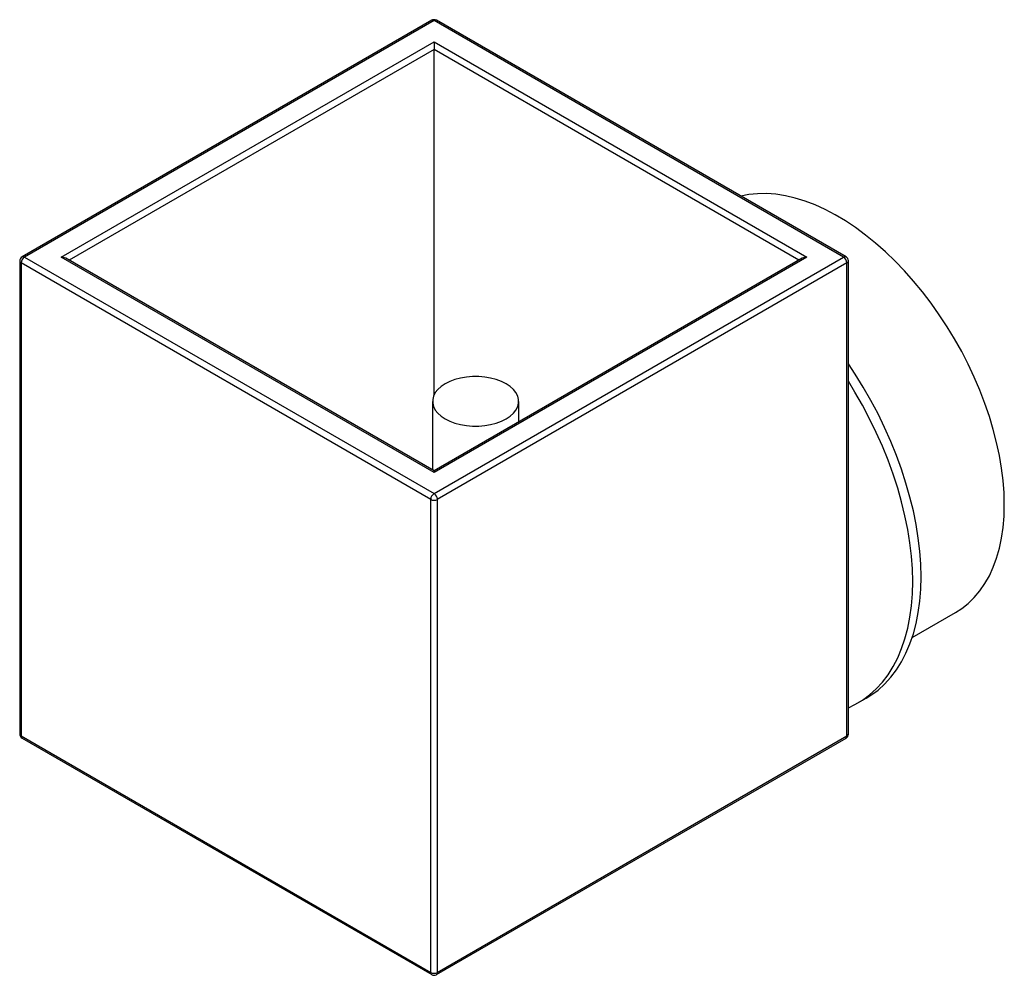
# Paper-space layout '_Isométrica' of a CAD drawing. Header units: millimetres. Extents: x -176 to -9, y -112 to 51.
import ezdxf

# ---------------------------------------------------------------- set-up
doc = ezdxf.new("R2010")
doc.units = ezdxf.units.MM

psp = doc.layouts.new('_Isométrica')

# ---------------------------------------------------------------- linework, layer by layer
at = {"color": 7, "linetype": 'Continuous', "lineweight": 25}
for p, q in [((-106.12, 50.63), (-175.7, 10.46)), ((-105.72, 50.59), (-175.3, 10.42)), ((-36.14, 10.42), (-105.72, 50.59)), ((-35.74, 10.46), (-105.32, 50.63)), ((-169.08, 10.42), (-105.72, 46.99)), ((-105.72, 46.99), (-42.37, 10.42)), ((-105.72, -13.01), (-105.72, 45.69)), ((-175.3, 10.42), (-105.72, -29.75)), ((-105.72, -26.16), (-169.08, 10.42)), ((-105.72, -25.89), (-168.28, 10.23)), ((-105.72, -29.75), (-36.14, 10.42)), ((-42.37, 10.42), (-105.72, -26.16)), ((-43.17, 10.23), (-105.72, -25.89)), ((-176.1, 9.77), (-176.1, -70.58)), ((-106.29, -30.73), (-175.87, 9.44)), ((-175.87, 9.44), (-175.87, -70.91)), ((-35.58, 9.44), (-105.16, -30.73)), ((-35.58, -70.91), (-35.58, 9.44)), ((-35.34, -70.58), (-35.34, 9.77)), ((-105.96, -14.08), (-105.96, -25.75)), ((-91.34, -17.58), (-91.34, -14.08)), ((-106.29, -111.08), (-106.29, -30.73)), ((-105.16, -30.73), (-105.16, -111.08)), ((-24.5, -54.2), (-17.13, -49.95)), ((-33.73, -65.3), (-32.31, -64.49)), ((-175.87, -70.91), (-106.29, -111.08)), ((-175.7, -71.27), (-106.12, -111.44)), ((-105.32, -111.44), (-35.74, -71.27)), ((-105.16, -111.08), (-35.58, -70.91))]:
    psp.add_line(p, q, dxfattribs=at)
at = {"color": 8, "linetype": 'Continuous', "lineweight": 25}
for p, q in [((-105.72, 45.69), (-167.71, 9.9)), ((-43.73, 9.9), (-105.72, 45.69))]:
    psp.add_line(p, q, dxfattribs=at)
at = {"color": 7, "linetype": 'Continuous', "lineweight": 25, "flags": 128}
for points in [[(-105.72, 46.99), (-105.72, 46.87), (-105.72, 46.73), (-105.72, 46.58), (-105.72, 46.42), (-105.72, 46.26), (-105.72, 46.1), (-105.72, 45.95), (-105.72, 45.81), (-105.72, 45.69)], [(-8.85, -31.64), (-8.9, -29.61), (-9.06, -27.54), (-9.32, -25.42), (-9.69, -23.26), (-10.15, -21.07), (-10.72, -18.87), (-11.39, -16.64), (-12.15, -14.42), (-13.01, -12.19), (-13.95, -9.98), (-14.98, -7.79), (-16.09, -5.62), (-17.29, -3.49), (-18.55, -1.41), (-19.89, 0.62), (-21.29, 2.6), (-22.74, 4.5), (-24.25, 6.34), (-25.81, 8.09), (-27.41, 9.75), (-29.05, 11.33), (-30.72, 12.8), (-32.41, 14.17), (-34.12, 15.43), (-35.84, 16.57), (-37.56, 17.6), (-39.29, 18.5), (-41, 19.28), (-42.7, 19.93), (-44.38, 20.45), (-46.04, 20.83), (-47.66, 21.08), (-49.24, 21.2), (-50.77, 21.18), (-52.26, 21.02), (-53.58, 20.76)], [(-22.99, -43.88), (-23.04, -41.74), (-23.2, -39.53), (-23.47, -37.29), (-23.83, -35), (-24.3, -32.68), (-24.88, -30.34), (-25.55, -27.98), (-26.31, -25.61), (-27.18, -23.25), (-28.13, -20.89), (-29.18, -18.54), (-30.3, -16.22), (-31.52, -13.93), (-32.8, -11.68), (-34.16, -9.48), (-35.34, -7.69)], [(-103.82, -17.06), (-103.03, -17.46), (-102.16, -17.78), (-101.21, -18.03), (-100.21, -18.2), (-99.17, -18.29), (-98.13, -18.29), (-97.1, -18.2), (-96.1, -18.03), (-95.15, -17.78), (-94.27, -17.46), (-93.48, -17.06), (-92.8, -16.61), (-92.24, -16.1), (-91.8, -15.55), (-91.51, -14.97), (-91.36, -14.38), (-91.36, -13.78), (-91.51, -13.18), (-91.8, -12.6), (-92.24, -12.06), (-92.8, -11.55), (-93.48, -11.09), (-94.27, -10.7), (-95.15, -10.37), (-96.1, -10.12), (-97.1, -9.95), (-98.13, -9.87), (-99.17, -9.87), (-100.21, -9.95), (-101.21, -10.12), (-102.16, -10.37), (-103.03, -10.7), (-103.82, -11.09), (-104.5, -11.55), (-105.07, -12.06), (-105.5, -12.6), (-105.8, -13.18), (-105.94, -13.78), (-105.94, -14.38), (-105.8, -14.97), (-105.5, -15.55), (-105.07, -16.1), (-104.5, -16.61), (-103.82, -17.06)], [(-24.41, -44.7), (-24.46, -42.55), (-24.62, -40.35), (-24.88, -38.1), (-25.25, -35.82), (-25.72, -33.5), (-26.29, -31.15), (-26.96, -28.8), (-27.73, -26.43), (-28.59, -24.06), (-29.55, -21.7), (-30.59, -19.36), (-31.72, -17.04), (-32.93, -14.75), (-34.22, -12.5), (-35.34, -10.66)], [(-105.72, -25.89), (-105.72, -25.9), (-105.72, -25.96), (-105.72, -26.04), (-105.72, -26.16)], [(-17.13, -49.95), (-16.09, -49.28), (-14.98, -48.4), (-13.95, -47.4), (-13.01, -46.28), (-12.15, -45.04), (-11.39, -43.7), (-10.72, -42.24), (-10.15, -40.69), (-9.69, -39.04), (-9.32, -37.31), (-9.06, -35.49), (-8.9, -33.6), (-8.85, -31.64)], [(-35.34, -66.11), (-34.22, -65.57), (-32.93, -64.81), (-31.72, -63.91), (-30.59, -62.9), (-29.55, -61.76), (-28.59, -60.5), (-27.73, -59.13), (-26.96, -57.65), (-26.29, -56.07), (-25.72, -54.39), (-25.25, -52.61), (-24.88, -50.75), (-24.62, -48.8), (-24.46, -46.79), (-24.41, -44.7)], [(-32.31, -64.49), (-31.52, -63.99), (-30.3, -63.1), (-29.18, -62.08), (-28.13, -60.94), (-27.18, -59.68), (-26.31, -58.31), (-25.55, -56.83), (-24.88, -55.25), (-24.3, -53.57), (-23.83, -51.79), (-23.47, -49.93), (-23.2, -47.99), (-23.04, -45.97), (-22.99, -43.88)]]:
    psp.add_lwpolyline(points, dxfattribs=at)
at = {"color": 7, "linetype": 'Continuous', "lineweight": 25}
for centre, radius, start, end in [((-105.72, 49.93), 0.8, 60.0026, 119.9973), ((-175.3, 9.77), 0.8, 119.9973, 179.9999), ((-174.64, 9.38), 1.23, 122.6055, 177.3944), ((-169.05, 8.79), 1.63, 61.9587, 91.1438), ((-42.41, 8.82), 1.6, 88.519, 118.3783), ((-36.81, 9.38), 1.23, 2.6054, 57.3944), ((-36.14, 9.77), 0.8, 359.9999, 60.0026), ((-105.06, -30.78), 1.23, 122.6055, 177.3944), ((-106.38, -30.78), 1.23, 2.6054, 57.3944), ((-105.72, -29.64), 1.23, 242.6095, 297.3903), ((-175.3, -70.58), 0.8, 179.9999, 240.0026), ((-36.14, -70.58), 0.8, 299.9973, 359.9999), ((-105.72, -109.98), 1.23, 242.6095, 297.3903), ((-105.72, -110.75), 0.8, 240.0026, 299.9973)]:
    psp.add_arc(centre, radius, start, end, dxfattribs=at)
at = {"color": 8, "linetype": 'Continuous', "lineweight": 25}
for centre, radius, start, end in [((-105.96, 50.26), 0.402, 54.3823, 114.3071), ((-105.49, 50.26), 0.402, 65.6928, 125.6176), ((-175.54, 10.09), 0.402, 54.3823, 114.3071), ((-35.91, 10.09), 0.402, 65.6928, 125.6176), ((-175.7, 9.81), 0.402, 185.6948, 245.6252), ((-35.74, 9.81), 0.402, 294.3747, 354.3052), ((-175.7, -70.54), 0.402, 185.6948, 245.6252), ((-175.49, -70.96), 0.384, 172.744, 235.9435), ((-35.96, -70.96), 0.384, 304.0563, 7.2557), ((-35.74, -70.54), 0.402, 294.3747, 354.3052), ((-105.91, -111.12), 0.384, 172.744, 235.9435), ((-105.54, -111.12), 0.384, 304.0563, 7.2557)]:
    psp.add_arc(centre, radius, start, end, dxfattribs=at)

doc.saveas('drawing.dxf')
